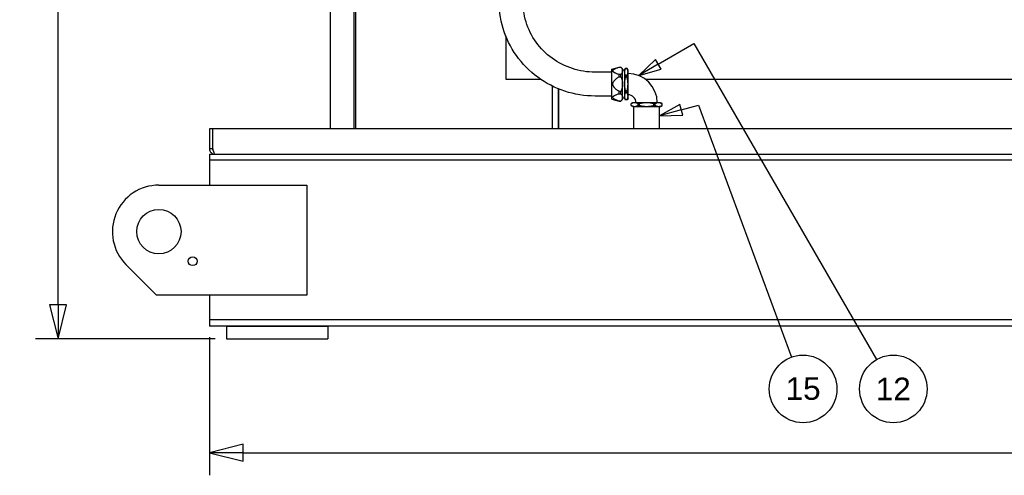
# Paper-space layout 'SHEET_3' of a CAD drawing. Header units: inches. Extents: x 3 to 360, y 8 to 227.
# Tile 55 of 117: x 175 to 234, y 48 to 75. Entities that reach past the tile are written whole.
import ezdxf

# ---------------------------------------------------------------- set-up
doc = ezdxf.new("R2010")
doc.units = ezdxf.units.IN
doc.header["$LTSCALE"] = 10.666667
doc.header["$MEASUREMENT"] = 0
doc.layers.get('0').update_dxf_attribs({"lineweight": 25})
doc.layers.get('DEFPOINTS').update_dxf_attribs({"lineweight": 25})
doc.layers.add('DIMEN', color=7, linetype='Continuous', lineweight=25)
doc.styles.add('Current-ANSI', font='arial.ttf')
doc.styles.get("Standard").update_dxf_attribs({"font": 'arial.ttf'})
doc.dimstyles.new('DEFAULT-ANSI', dxfattribs={"dimscale": 10.666667, "dimtxt": 0.125, "dimasz": 0.1875, "dimexe": 0.125, "dimexo": 0.0625, "dimgap": 0.031496, "dimtad": 0, "dimtih": 1, "dimtoh": 1, "dimrnd": 1e-08, "dimzin": 4, "dimdsep": 46, "dimtxsty": 'Standard', "dimblk": 'Filled-1', "dimcen": 0.09, "dimdle": 0.393701, "dimclrd": 256, "dimclre": 256, "dimclrt": 256, "dimadec": 0, "dimazin": 1, "dimtfac": 1.504, "dimtofl": 0, "dimtmove": 0, "dimatfit": 3, "dimldrblk": 'Filled-1', "dimfxl": 1, "dimtolj": 1, "dimtzin": 4, "dimlwd": 25, "dimlwe": 25, "dimarcsym": 0})

# ---------------------------------------------------------------- blocks, each defined once
blk = doc.blocks.new('Balloon110')
at = {"layer": 'DIMEN', "linetype": 'Continuous', "lineweight": 25}
for p, q in [((19.9811, 6.7422), (20.1793, 6.8566)), ((20.1793, 6.8566), (21.1915, 5.1035)), ((19.9655, 6.7693), (19.8729, 6.6797)), ((19.9811, 6.7422), (19.8729, 6.6797)), ((19.9967, 6.7152), (19.9655, 6.7693)), ((19.8729, 6.6797), (19.9967, 6.7152))]:
    blk.add_line(p, q, dxfattribs=at)
at = {"layer": 'DIMEN', "linetype": 'Continuous', "lineweight": 25, "flags": 128}
blk.add_lwpolyline([(19.9655, 6.7693), (19.8729, 6.6797), (19.9967, 6.7152), (19.9655, 6.7693)], dxfattribs=at)
at = {"layer": 'DIMEN'}
blk.add_circle((21.2852, 4.9411), 0.1875, dxfattribs=at)
blk.add_solid([(19.9655, 6.7693), (19.8729, 6.6797), (19.9967, 6.7152), (19.9655, 6.7693)], dxfattribs=at)
at = {"layer": 'DIMEN', "insert": (21.2852, 4.9411), "char_height": 0.125, "attachment_point": 5, "style": 'Current-ANSI'}
blk.add_mtext('12', dxfattribs=at)
blk = doc.blocks.new('Balloon111')
at = {"layer": 'DIMEN', "linetype": 'Continuous', "lineweight": 25}
for p, q in [((20.1009, 6.5195), (19.9882, 6.4569)), ((20.117, 6.4591), (20.1009, 6.5195)), ((20.109, 6.4893), (20.2042, 6.5148)), ((20.2042, 6.5148), (20.72, 5.117)), ((20.109, 6.4893), (19.9882, 6.4569)), ((19.9882, 6.4569), (20.117, 6.4591))]:
    blk.add_line(p, q, dxfattribs=at)
at = {"layer": 'DIMEN', "linetype": 'Continuous', "lineweight": 25, "flags": 128}
blk.add_lwpolyline([(20.1009, 6.5195), (19.9882, 6.4569), (20.117, 6.4591), (20.1009, 6.5195)], dxfattribs=at)
at = {"layer": 'DIMEN'}
blk.add_circle((20.7848, 4.9411), 0.1875, dxfattribs=at)
blk.add_solid([(20.1009, 6.5195), (19.9882, 6.4569), (20.117, 6.4591), (20.1009, 6.5195)], dxfattribs=at)
at = {"layer": 'DIMEN', "insert": (20.7848, 4.9422), "char_height": 0.125, "attachment_point": 5, "style": 'Current-ANSI'}
blk.add_mtext('15', dxfattribs=at)
blk = doc.blocks.new('Filled-1')
at = {"color": 0}
for p, q in [((0, 0), (-1, 0.25)), ((-1, 0.25), (-1, -0.25)), ((-1, 0), (0, 0)), ((-1, -0.25), (0, 0))]:
    blk.add_line(p, q, dxfattribs=at)
at = {"color": 0, "flags": 128}
blk.add_lwpolyline([(-1, -0.25), (0, 0), (-1, 0.25), (-1, -0.25)], dxfattribs=at)
at = {"color": 0}
blk.add_solid([(-1, -0.25), (0, 0), (-1, 0.25), (-1, -0.25)], dxfattribs=at)
blk = doc.blocks.new('*D60')
at = {"layer": 'DEFPOINTS', "color": 0, "linetype": 'Continuous'}
for p in [(177.61, 104.6), (187.222, 104.6), (187.575, 55.677)]:
    blk.add_point(p, dxfattribs=at)
at = {"layer": 'DIMEN', "linetype": 'Continuous', "lineweight": 25}
for p, q in [((186.555, 104.6), (176.276, 104.6)), ((177.61, 102.6), (177.61, 81.155)), ((177.61, 57.677), (177.61, 79.122)), ((186.908, 55.677), (176.276, 55.677))]:
    blk.add_line(p, q, dxfattribs=at)
at = {"layer": 'DIMEN', "linetype": 'Continuous', "lineweight": 25, "xscale": 2, "yscale": 2, "zscale": 2}
for p, rotation in [((177.61, 104.6), 90), ((177.61, 55.677), 270)]:
    blk.add_blockref('Filled-1', p, dxfattribs=dict(at, rotation=rotation))
at = {"layer": 'DIMEN', "linetype": 'Continuous', "lineweight": 25, "insert": (175.34, 80.819), "char_height": 1.3333, "attachment_point": 1}
blk.add_mtext('\\A1;48.92', dxfattribs=at)
blk = doc.blocks.new('*D61')
at = {"layer": 'DEFPOINTS', "color": 0, "linetype": 'Continuous'}
for p in [(186.575, 56.427), (327.575, 56.427), (186.575, 48.928)]:
    blk.add_point(p, dxfattribs=at)
at = {"layer": 'DIMEN', "linetype": 'Continuous', "lineweight": 25}
for p, q in [((186.575, 55.761), (186.575, 47.594)), ((327.575, 55.761), (327.575, 47.594)), ((188.575, 48.928), (254.037, 48.928)), ((325.575, 48.928), (260.114, 48.928))]:
    blk.add_line(p, q, dxfattribs=at)
at = {"layer": 'DIMEN', "linetype": 'Continuous', "lineweight": 25, "xscale": 2, "yscale": 2, "zscale": 2, "rotation": 180}
blk.add_blockref('Filled-1', (186.575, 48.928), dxfattribs=at)
at = {"layer": 'DIMEN', "linetype": 'Continuous', "lineweight": 25, "xscale": 2, "yscale": 2, "zscale": 2}
blk.add_blockref('Filled-1', (327.575, 48.928), dxfattribs=at)
at = {"layer": 'DIMEN', "linetype": 'Continuous', "lineweight": 25, "insert": (254.372, 49.608), "char_height": 1.3333, "attachment_point": 1}
blk.add_mtext('\\A1;141.00', dxfattribs=at)

psp = doc.layouts.new('SHEET_3')

# ---------------------------------------------------------------- linework, layer by layer
for p, q in [((195.145, 68.097), (195.145, 103.111)), ((193.73, 68.097), (193.73, 101.381)), ((195.243, 68.097), (195.243, 100.602)), ((204.108, 73.588), (204.108, 71.035)), ((210.39, 71.632), (210.812, 71.745)), ((210.812, 71.742), (210.812, 71.745)), ((210.812, 71.745), (210.922, 71.745)), ((210.812, 71.742), (210.922, 71.742)), ((210.922, 71.742), (210.922, 71.745)), ((211.02, 71.646), (210.922, 71.745)), ((210.39, 71.447), (209.39, 71.447)), ((210.39, 69.85), (210.39, 71.632)), ((210.922, 71.308), (210.812, 71.308)), ((210.812, 71.174), (210.812, 71.308)), ((210.812, 71.174), (210.922, 71.174)), ((210.922, 71.174), (210.922, 71.308)), ((211.02, 71.525), (211.02, 71.646)), ((211.126, 71.567), (211.02, 71.567)), ((211.02, 70.741), (211.02, 71.525)), ((211.126, 71.568), (211.183, 71.666)), ((211.126, 71.568), (211.126, 71.457)), ((211.126, 71.457), (211.126, 70.741)), ((211.286, 71.666), (211.184, 71.666)), ((211.286, 71.248), (211.184, 71.248)), ((211.286, 71.158), (211.184, 71.158)), ((211.343, 71.568), (211.287, 71.666)), ((211.343, 71.457), (211.343, 71.568)), ((211.343, 70.741), (211.343, 71.457)), ((204.108, 71.035), (206.153, 71.035)), ((206.858, 70.623), (206.858, 68.097)), ((206.858, 70.623), (206.858, 68.097)), ((211.02, 69.957), (211.02, 70.741)), ((211.126, 70.741), (211.126, 70.024)), ((211.343, 70.024), (211.343, 70.741)), ((212.368, 71.035), (252.108, 71.035)), ((207.233, 68.097), (207.233, 70.455)), ((207.233, 70.455), (207.233, 68.097)), ((210.39, 70.034), (209.39, 70.034)), ((210.922, 70.307), (210.812, 70.307)), ((210.812, 70.173), (210.812, 70.307)), ((210.812, 70.173), (210.922, 70.173)), ((210.922, 70.173), (210.922, 70.307)), ((211.02, 69.835), (211.02, 69.957)), ((211.126, 70.024), (211.126, 69.914)), ((211.286, 70.323), (211.184, 70.323)), ((211.286, 70.233), (211.184, 70.233)), ((211.343, 69.914), (211.343, 70.024)), ((210.39, 69.85), (210.812, 69.737)), ((210.922, 69.74), (210.812, 69.74)), ((210.812, 69.737), (210.812, 69.74)), ((210.812, 69.737), (210.922, 69.737)), ((211.02, 69.835), (210.922, 69.737)), ((210.922, 69.737), (210.922, 69.74)), ((211.126, 69.914), (211.02, 69.914)), ((211.126, 69.914), (211.183, 69.816)), ((211.286, 69.816), (211.184, 69.816)), ((211.343, 69.914), (211.287, 69.816)), ((211.618, 69.639), (211.52, 69.582)), ((211.52, 69.479), (211.52, 69.581)), ((211.618, 69.422), (211.52, 69.478)), ((211.729, 69.639), (211.618, 69.639)), ((211.618, 69.422), (211.729, 69.422)), ((211.698, 69.422), (211.683, 69.406)), ((213.208, 69.406), (211.683, 69.406)), ((211.683, 68.097), (211.683, 69.406)), ((212.445, 69.639), (211.729, 69.639)), ((211.729, 69.422), (212.445, 69.422)), ((211.938, 69.479), (211.938, 69.581)), ((212.027, 69.479), (212.027, 69.581)), ((213.161, 69.639), (212.445, 69.639)), ((212.445, 69.422), (213.161, 69.422)), ((212.863, 69.479), (212.863, 69.581)), ((212.952, 69.479), (212.952, 69.581)), ((213.272, 69.639), (213.161, 69.639)), ((213.161, 69.422), (213.272, 69.422)), ((213.192, 69.422), (213.208, 69.406)), ((213.208, 68.097), (213.208, 69.406)), ((213.272, 69.639), (213.37, 69.582)), ((213.272, 69.422), (213.37, 69.478)), ((213.37, 69.479), (213.37, 69.581)), ((186.763, 68.097), (186.575, 68.097)), ((186.575, 68.097), (186.575, 66.91)), ((186.763, 66.91), (186.763, 68.097)), ((186.763, 66.91), (186.763, 68.097)), ((327.387, 68.097), (186.763, 68.097)), ((186.763, 66.91), (186.575, 66.91)), ((186.575, 66.597), (186.575, 66.237)), ((186.575, 66.597), (327.575, 66.597)), ((327.575, 66.237), (186.575, 66.237)), ((186.575, 66.237), (186.575, 65.847)), ((186.575, 65.847), (186.575, 64.762)), ((183.575, 64.762), (192.325, 64.762)), ((192.325, 64.762), (192.325, 58.262)), ((183.436, 58.262), (181.631, 60.068)), ((192.325, 58.262), (183.436, 58.262)), ((186.575, 58.262), (186.575, 57.177)), ((186.575, 57.177), (186.575, 56.787)), ((186.575, 56.787), (186.575, 56.427)), ((327.575, 56.787), (186.575, 56.787)), ((327.575, 56.427), (186.575, 56.427)), ((187.575, 56.427), (187.575, 55.677)), ((187.575, 56.427), (193.575, 56.427)), ((193.575, 56.427), (193.575, 55.677)), ((187.575, 55.677), (193.575, 55.677))]:
    psp.add_line(p, q)
for centre, radius in [((183.575, 62.012), 1.312), ((185.575, 60.262), 0.263)]:
    psp.add_circle(centre, radius)
for centre, radius, start, end in [((211.343, 69.639), 1.732, 0, 90), ((211.343, 69.639), 0.472, 0, 90), ((183.575, 62.012), 2.75, 90, 225)]:
    psp.add_arc(centre, radius, start, end)
for points, knots in [([(209.39, 70.034), (208.784, 70.034), (208.177, 70.131), (207.026, 70.508), (206.482, 70.788), (205.51, 71.504), (205.083, 71.94), (204.389, 72.92), (204.123, 73.466), (203.778, 74.611), (203.698, 75.21), (203.735, 76.404), (203.851, 76.997), (204.265, 78.118), (204.563, 78.646), (205.314, 79.583), (205.765, 79.991), (206.776, 80.648), (207.336, 80.896), (208.399, 81.177), (208.895, 81.241), (209.39, 81.241)], [1.570796, 1.570796, 1.570796, 1.570796, 1.891869, 1.891869, 2.212738, 2.212738, 2.533065, 2.533065, 2.852704, 2.852704, 3.171785, 3.171785, 3.490679, 3.490679, 3.809842, 3.809842, 4.129609, 4.129609, 4.450054, 4.450054, 4.712389, 4.712389, 4.712389, 4.712389]), ([(209.39, 71.447), (208.937, 71.447), (208.483, 71.519), (207.622, 71.799), (207.214, 72.007), (206.485, 72.538), (206.165, 72.862), (205.642, 73.592), (205.44, 74), (205.177, 74.856), (205.116, 75.306), (205.141, 76.202), (205.228, 76.648), (205.539, 77.49), (205.764, 77.887), (206.33, 78.589), (206.67, 78.895), (207.43, 79.386), (207.85, 79.571), (208.648, 79.781), (209.019, 79.828), (209.39, 79.828)], [1.570796, 1.570796, 1.570796, 1.570796, 1.889179, 1.889179, 2.207856, 2.207856, 2.527336, 2.527336, 2.847863, 2.847863, 3.169272, 3.169272, 3.490988, 3.490988, 3.812276, 3.812276, 4.132618, 4.132618, 4.451925, 4.451925, 4.712389, 4.712389, 4.712389, 4.712389]), ([(186.581, 66.848), (186.594, 66.786), (186.626, 66.728), (186.671, 66.685), (186.728, 66.629), (186.808, 66.597), (186.888, 66.597)], [-0.8725123, -0.8725123, -0.8725123, -0.8725123, -0.4877015, -0.4877015, -0.4877015, 0, 0, 0, 0]), ([(186.779, 66.848), (186.795, 66.786), (186.811, 66.728), (186.827, 66.685), (186.847, 66.629), (186.867, 66.597), (186.888, 66.597)], [-0.8725123, -0.8725123, -0.8725123, -0.8725123, -0.4877015, -0.4877015, -0.4877015, 0, 0, 0, 0])]:
    psp.add_open_spline(points, degree=3, knots=knots)
for points, weights in [([(210.812, 71.308), (210.113, 71.525), (210.812, 71.742)], [1, 1.10877967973, 1]), ([(210.922, 71.742), (211.02, 71.628), (211.02, 71.525)], [1, 1.02683486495, 1]), ([(210.812, 70.307), (210.113, 70.741), (210.812, 71.174)], [1, 1.10877967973, 1]), ([(211.02, 71.525), (211.02, 71.422), (210.922, 71.308)], [1, 1.02683486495, 1]), ([(210.922, 71.174), (211.02, 70.946), (211.02, 70.741)], [1, 1.02683486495, 1]), ([(211.184, 71.666), (211.126, 71.555), (211.126, 71.457)], [1.01151101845, 1.0355343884, 1]), ([(211.126, 71.457), (211.126, 71.358), (211.184, 71.248)], [1, 1.0355343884, 1.01151101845]), ([(211.184, 71.158), (211.126, 70.938), (211.126, 70.741)], [1.01151101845, 1.0355343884, 1]), ([(211.183, 71.666), (211.183, 71.666), (211.184, 71.666)], [1.02445437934, 1.02445437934, 1.02365082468]), ([(211.184, 71.248), (211.182, 71.203), (211.184, 71.158)], [1.02365082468, 1.02525793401, 1.02365082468]), ([(211.286, 71.666), (211.287, 71.666), (211.287, 71.666)], [1.02365082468, 1.02445437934, 1.02445437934]), ([(211.343, 71.457), (211.343, 71.555), (211.286, 71.666)], [1, 1.0355343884, 1.01151101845]), ([(211.286, 71.248), (211.343, 71.358), (211.343, 71.457)], [1.01151101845, 1.0355343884, 1]), ([(211.286, 71.158), (211.287, 71.203), (211.286, 71.248)], [1.02365082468, 1.02525793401, 1.02365082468]), ([(211.343, 70.741), (211.343, 70.938), (211.286, 71.158)], [1, 1.0355343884, 1.01151101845]), ([(211.02, 70.741), (211.02, 70.535), (210.922, 70.307)], [1, 1.02683486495, 1]), ([(211.126, 70.741), (211.126, 70.544), (211.184, 70.323)], [1, 1.0355343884, 1.01151101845]), ([(211.286, 70.323), (211.343, 70.544), (211.343, 70.741)], [1.01151101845, 1.0355343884, 1]), ([(210.812, 69.74), (210.113, 69.957), (210.812, 70.173)], [1, 1.10877967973, 1]), ([(210.922, 70.173), (211.02, 70.059), (211.02, 69.957)], [1, 1.02683486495, 1]), ([(211.02, 69.957), (211.02, 69.854), (210.922, 69.74)], [1, 1.02683486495, 1]), ([(211.184, 70.233), (211.126, 70.123), (211.126, 70.024)], [1.01151101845, 1.0355343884, 1]), ([(211.126, 70.024), (211.126, 69.926), (211.184, 69.816)], [1, 1.0355343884, 1.01151101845]), ([(211.184, 70.323), (211.182, 70.278), (211.184, 70.233)], [1.02365082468, 1.02525793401, 1.02365082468]), ([(211.286, 70.233), (211.287, 70.278), (211.286, 70.323)], [1.02365082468, 1.02525793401, 1.02365082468]), ([(211.343, 70.024), (211.343, 70.123), (211.286, 70.233)], [1, 1.0355343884, 1.01151101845]), ([(211.286, 69.816), (211.343, 69.926), (211.343, 70.024)], [1.01151101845, 1.0355343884, 1]), ([(211.184, 69.816), (211.183, 69.816), (211.183, 69.816)], [1.02365082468, 1.02445437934, 1.02445437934]), ([(211.287, 69.816), (211.287, 69.816), (211.286, 69.816)], [1.02445437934, 1.02445437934, 1.02365082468]), ([(211.729, 69.639), (211.63, 69.639), (211.52, 69.581)], [1, 1.0355343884, 1.01151101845]), ([(211.52, 69.581), (211.52, 69.582), (211.52, 69.582)], [1.02365082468, 1.02445437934, 1.02445437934]), ([(211.52, 69.479), (211.63, 69.422), (211.729, 69.422)], [1.01151101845, 1.0355343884, 1]), ([(211.52, 69.478), (211.52, 69.478), (211.52, 69.479)], [1.02445437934, 1.02445437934, 1.02365082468]), ([(211.938, 69.581), (211.827, 69.639), (211.729, 69.639)], [1.01151101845, 1.0355343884, 1]), ([(211.729, 69.422), (211.827, 69.422), (211.938, 69.479)], [1, 1.0355343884, 1.01151101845]), ([(212.027, 69.581), (211.983, 69.583), (211.938, 69.581)], [1.02365082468, 1.02525793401, 1.02365082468]), ([(211.938, 69.479), (211.983, 69.477), (212.027, 69.479)], [1.02365082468, 1.02525793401, 1.02365082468]), ([(212.445, 69.639), (212.248, 69.639), (212.027, 69.581)], [1, 1.0355343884, 1.01151101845]), ([(212.027, 69.479), (212.248, 69.422), (212.445, 69.422)], [1.01151101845, 1.0355343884, 1]), ([(212.863, 69.581), (212.642, 69.639), (212.445, 69.639)], [1.01151101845, 1.0355343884, 1]), ([(212.445, 69.422), (212.642, 69.422), (212.863, 69.479)], [1, 1.0355343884, 1.01151101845]), ([(212.952, 69.581), (212.908, 69.583), (212.863, 69.581)], [1.02365082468, 1.02525793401, 1.02365082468]), ([(212.863, 69.479), (212.908, 69.477), (212.952, 69.479)], [1.02365082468, 1.02525793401, 1.02365082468]), ([(213.161, 69.639), (213.063, 69.639), (212.952, 69.581)], [1, 1.0355343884, 1.01151101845]), ([(212.952, 69.479), (213.063, 69.422), (213.161, 69.422)], [1.01151101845, 1.0355343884, 1]), ([(213.37, 69.581), (213.26, 69.639), (213.161, 69.639)], [1.01151101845, 1.0355343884, 1]), ([(213.161, 69.422), (213.26, 69.422), (213.37, 69.479)], [1, 1.0355343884, 1.01151101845]), ([(213.37, 69.582), (213.37, 69.582), (213.37, 69.581)], [1.02445437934, 1.02445437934, 1.02365082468]), ([(213.37, 69.479), (213.37, 69.478), (213.37, 69.478)], [1.02365082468, 1.02445437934, 1.02445437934])]:
    psp.add_rational_spline(points, weights, degree=2)
for points in [[(186.575, 66.91), (186.575, 66.889), (186.577, 66.868), (186.581, 66.848)], [(186.763, 66.91), (186.769, 66.889), (186.774, 66.868), (186.779, 66.848)], [(186.779, 66.848), (186.768, 66.867), (186.763, 66.888), (186.763, 66.91)]]:
    psp.add_open_spline(points, degree=3)

# ---------------------------------------------------------------- block references
at = {"layer": 'DIMEN', "xscale": 10.66666666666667, "yscale": 10.66666666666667, "zscale": 10.66666666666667}
for name in ['Balloon110', 'Balloon111']:
    psp.add_blockref(name, (0, 0), dxfattribs=at)

# ---------------------------------------------------------------- dimensions: what is measured, and where the dimension line sits
at = {"layer": 'DIMEN', "linetype": 'Continuous', "lineweight": 25}
for base, p1, p2, angle, override, picture, middle in [((177.61, 104.6), (187.575, 55.677), (187.222, 104.6), 270, {"dimdec": 2, "dimtp": 0, "dimtm": 0, "dimtdec": 2, "dimatfit": 1}, '*D60', (177.61, 80.139)), ((186.575, 48.928), (327.575, 56.427), (186.575, 56.427), 180, {"dimtih": 0, "dimtoh": 0, "dimdec": 2, "dimtp": 0, "dimtm": 0, "dimtdec": 2, "dimatfit": 1}, '*D61', (257.075, 48.928))]:
    dim = psp.add_linear_dim(base=base, p1=p1, p2=p2, angle=angle, dimstyle='DEFAULT-ANSI', override=override, dxfattribs=at)
    dim.commit()
    dim.dimension.update_dxf_attribs({"geometry": picture, "text_midpoint": middle, "dimtype": 160})

doc.saveas('drawing.dxf')
